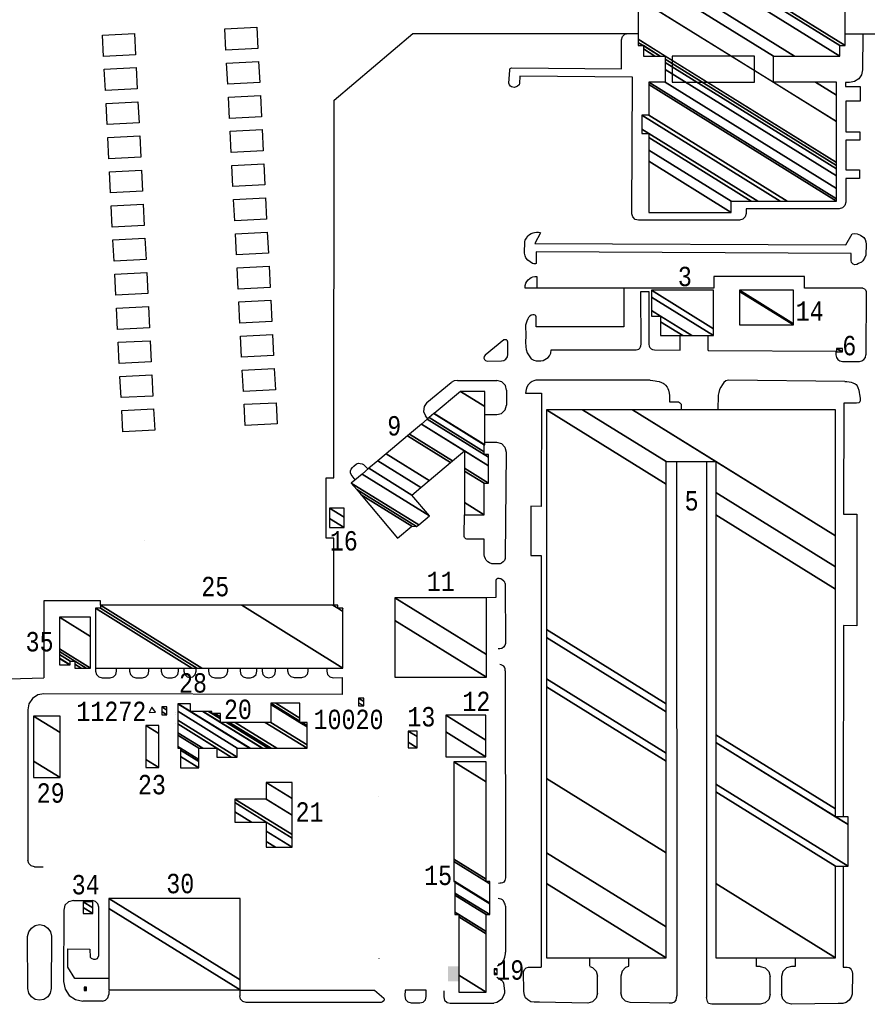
# Model space of a CAD drawing. Extents: x -0.5 to 41.9, y -0.5 to 29.8.
# Tile 99 of 128: x 10.628 to 11.364, y 5.291 to 6.145. Entities that reach past the tile are written whole.
import ezdxf
from ezdxf.enums import TextEntityAlignment as Align

# ---------------------------------------------------------------- set-up
doc = ezdxf.new("R2010")
doc.units = 0
doc.header["$MEASUREMENT"] = 0
for name, color, linetype in [('11', 2, 'CONTINUOUS'), ('2', 3, 'CONTINUOUS'), ('21', 5, 'CONTINUOUS'), ('23', 1, 'CONTINUOUS'), ('4', 2, 'CONTINUOUS'), ('6', 15, 'CONTINUOUS')]:
    doc.layers.add(name, color=color, linetype=linetype)
doc.styles.add('MONOTXT', font='MONOTXT', dxfattribs={"height": 0.2})

msp = doc.modelspace()

# ---------------------------------------------------------------- linework, layer by layer
at = {"layer": '11'}
for p, q in [((11.36266, 5.90907), (11.3625, 5.85409)), ((11.3365, 5.85743), (11.3365, 5.85411)), ((11.34211, 5.84849), (11.35688, 5.84849)), ((10.98131, 5.81278), (11.00239, 5.83009)), ((11.00777, 5.83201), (11.04213, 5.83183)), ((11.34435, 5.83103), (11.24312, 5.83215)), ((11.05051, 5.82335), (11.05041, 5.81059)), ((11.0807, 5.8208), (11.08059, 5.72266)), ((11.03144, 5.80232), (11.04192, 5.80224)), ((10.98207, 5.79847), (10.98003, 5.80106)), ((11.03144, 5.77832), (11.04172, 5.77823)), ((11.05008, 5.76975), (11.04934, 5.67904)), ((11.19815, 5.7613), (11.19819, 5.29824)), ((11.22397, 5.7613), (11.22418, 5.2963)), ((11.08059, 5.67994), (11.08056, 5.32287)), ((11.04923, 5.65557), (11.04944, 5.60367)), ((11.04934, 5.57999), (11.04939, 5.40038)), ((10.63457, 5.54597), (10.63477, 5.4155)), ((10.64039, 5.40989), (10.64807, 5.40989)), ((11.34277, 5.41039), (11.34263, 5.32281)), ((10.67433, 5.38063), (10.69076, 5.38047)), ((11.04939, 5.37574), (11.04939, 5.33574)), ((10.66583, 5.37222), (10.66573, 5.31019)), ((11.12269, 5.32348), (11.12269, 5.33078)), ((11.15637, 5.33078), (11.15637, 5.32348)), ((11.12943, 5.30003), (11.12943, 5.31506)), ((11.14964, 5.31506), (11.14964, 5.3004)), ((11.27923, 5.29899), (11.27923, 5.31476)), ((11.28933, 5.31476), (11.28933, 5.29914)), ((10.70503, 5.30211), (10.70503, 5.29894)), ((10.81871, 5.30259), (10.81871, 5.29781)), ((10.69941, 5.29332), (10.68257, 5.29332))]:
    msp.add_line(p, q, dxfattribs=at)
for points in [[(11.35995, 6.13254), (11.35965, 6.10149), (11.35876, 6.09722), (11.3563, 6.09361), (11.35266, 6.09121), (11.34838, 6.09038), (11.34491, 6.0904), (11.3449, 6.0869), (11.35742, 6.0869), (11.35742, 6.07433), (11.34504, 6.07433), (11.34504, 6.04766), (11.35711, 6.04766), (11.35711, 6.04054), (11.34504, 6.04054), (11.34504, 6.01472), (11.35681, 6.01472), (11.35681, 6.0073), (11.34504, 6.0073), (11.34504, 5.98658), (11.34429, 5.98377), (11.34223, 5.98172), (11.33943, 5.98097), (11.25842, 5.98097), (11.25845, 5.97667), (11.25771, 5.97385), (11.25565, 5.97178), (11.25284, 5.97102), (11.16498, 5.97096), (11.16217, 5.97171), (11.16011, 5.97378), (11.15937, 5.9766), (11.15994, 6.095), (11.06201, 6.096), (11.06168, 6.08953), (11.06136, 6.08848), (11.06, 6.08733), (11.05874, 6.0866), (11.05717, 6.08628), (11.05486, 6.0867), (11.05381, 6.08743), (11.05286, 6.08857), (11.05255, 6.08984), (11.05314, 6.10123), (11.05341, 6.1021), (11.05371, 6.10263), (11.05427, 6.10302), (11.05493, 6.10309), (11.15037, 6.10237), (11.15026, 6.12744), (11.15101, 6.13027), (11.15308, 6.13234), (11.15591, 6.13308)], [(11.07501, 5.95077), (11.34498, 5.94961), (11.35072, 5.95911), (11.35256, 5.95948), (11.3549, 5.95906), (11.35792, 5.95797), (11.36067, 5.9561), (11.36186, 5.95426), (11.36237, 5.95233), (11.36262, 5.95025), (11.36245, 5.94072), (11.36135, 5.93792), (11.35994, 5.93567), (11.35854, 5.93451), (11.35622, 5.93341), (11.35459, 5.93264), (11.35286, 5.9322), (11.35138, 5.93281), (11.34999, 5.93426), (11.34971, 5.93596), (11.34975, 5.93779), (11.34975, 5.94218), (11.07608, 5.94352), (11.07624, 5.93406), (11.07605, 5.93339), (11.07543, 5.933), (11.07411, 5.93316), (11.07302, 5.93352), (11.07095, 5.93475), (11.06892, 5.93637), (11.06729, 5.93833), (11.06659, 5.94014), (11.06619, 5.94115), (11.06599, 5.94224), (11.0662, 5.95246), (11.06656, 5.95358), (11.06762, 5.95529), (11.06898, 5.95731), (11.0703, 5.95843), (11.07192, 5.9595), (11.07351, 5.96009), (11.07456, 5.96035), (11.0765, 5.96054), (11.07804, 5.96052), (11.07923, 5.96027), (11.0798, 5.95996), (11.07501, 5.95077)], [(11.06667, 5.91193), (11.06667, 5.91445), (11.0672, 5.91635), (11.06812, 5.9178), (11.06912, 5.9191), (11.07057, 5.92032), (11.07195, 5.92115), (11.07325, 5.92176), (11.07486, 5.92207), (11.07684, 5.92207), (11.07684, 5.91196)], [(11.35985, 5.91189), (11.30917, 5.91189), (11.30917, 5.92199), (11.23057, 5.92199), (11.23057, 5.91189), (11.06667, 5.91194)], [(11.15226, 5.91189), (11.15226, 5.87845), (11.07627, 5.87845), (11.07627, 5.887), (11.07594, 5.88789), (11.07527, 5.88856), (11.07437, 5.88889), (11.07326, 5.88889), (11.07181, 5.88856), (11.07059, 5.88778), (11.06958, 5.88656), (11.06903, 5.88545), (11.06791, 5.88323), (11.06702, 5.87978), (11.06706, 5.87073), (11.067, 5.86507), (11.06715, 5.86115), (11.0674, 5.85882), (11.06834, 5.85581), (11.06994, 5.85318), (11.07192, 5.85073), (11.07399, 5.8496), (11.07607, 5.84895), (11.08021, 5.84895), (11.0821, 5.84934), (11.0837, 5.85012), (11.08502, 5.85092), (11.08643, 5.85195), (11.08764, 5.85332), (11.0884, 5.85445), (11.08896, 5.85563), (11.08926, 5.85844)], [(11.08926, 5.85844), (11.16293, 5.85839), (11.16427, 5.85867), (11.16529, 5.85915), (11.16626, 5.85991), (11.16677, 5.86098), (11.16713, 5.86195), (11.16738, 5.86333), (11.16717, 5.90899), (11.17389, 5.90901), (11.17408, 5.86342), (11.17438, 5.86175), (11.17494, 5.86052), (11.17596, 5.8594), (11.17732, 5.85865), (11.17883, 5.85836), (11.20122, 5.85806), (11.20132, 5.87094)], [(11.35985, 5.91189), (11.36126, 5.91151), (11.36229, 5.91048), (11.36266, 5.90907)], [(11.22535, 5.87075), (11.22515, 5.85919), (11.22532, 5.85846), (11.22565, 5.85804), (11.22607, 5.85776), (11.33637, 5.85741)], [(11.05156, 5.85447), (11.05152, 5.86503), (11.05139, 5.8659), (11.05114, 5.86637), (11.0503, 5.86702), (11.04933, 5.8673), (11.0484, 5.86728), (11.04802, 5.86713), (11.03177, 5.85374), (11.03096, 5.85264), (11.03076, 5.85129), (11.03122, 5.85), (11.03224, 5.84909), (11.03357, 5.84877), (11.04598, 5.84884), (11.04812, 5.84928), (11.04993, 5.8505), (11.05114, 5.85232), (11.05156, 5.85447)], [(11.3365, 5.85411), (11.33692, 5.85196), (11.33814, 5.85013), (11.33996, 5.84892), (11.34211, 5.84849)], [(11.35688, 5.84849), (11.35903, 5.84892), (11.36085, 5.85013), (11.36207, 5.85194), (11.3625, 5.85409)], [(11.00777, 5.83201), (11.00491, 5.83152), (11.00238, 5.83009)], [(11.05051, 5.82335), (11.04941, 5.82757), (11.04635, 5.83068), (11.04213, 5.83184)], [(11.17507, 5.83204), (11.07575, 5.83207), (11.07427, 5.83172), (11.07271, 5.83103), (11.0708, 5.82979), (11.06923, 5.82799), (11.0681, 5.82608), (11.06743, 5.82417), (11.06694, 5.82081), (11.0807, 5.8208)], [(11.17507, 5.83204), (11.17743, 5.83193), (11.17946, 5.83159), (11.18092, 5.83136), (11.18283, 5.83091), (11.18497, 5.83024), (11.18643, 5.82957), (11.18744, 5.829), (11.18857, 5.82788), (11.18992, 5.82608), (11.19048, 5.82484), (11.19093, 5.82338), (11.19172, 5.82091), (11.19205, 5.81889), (11.19194, 5.81349), (11.19824, 5.81349), (11.1997, 5.81327), (11.20071, 5.8127), (11.20161, 5.81203), (11.20195, 5.81135), (11.20206, 5.80641)], [(11.24312, 5.83215), (11.24076, 5.83148), (11.23918, 5.83002), (11.23783, 5.82833), (11.23659, 5.82619), (11.23547, 5.82406), (11.23468, 5.82136), (11.23423, 5.819), (11.23401, 5.80641)], [(11.34435, 5.83103), (11.34604, 5.83103), (11.34806, 5.8308), (11.34975, 5.83035), (11.35121, 5.82979), (11.35312, 5.829), (11.35402, 5.82833), (11.35481, 5.82732), (11.3556, 5.82586), (11.35627, 5.82338), (11.35661, 5.82158), (11.35706, 5.81979), (11.35762, 5.81641), (11.35762, 5.81473), (11.35728, 5.81349), (11.35638, 5.81259), (11.35436, 5.81225), (11.34334, 5.81225)], [(10.98131, 5.81278), (10.97879, 5.80929), (10.97832, 5.80501), (10.98003, 5.80106)], [(11.04192, 5.80224), (11.04614, 5.80333), (11.04924, 5.80639), (11.05041, 5.81059)], [(11.34334, 5.81225), (11.34319, 5.71586), (11.35461, 5.71586), (11.35461, 5.61898), (11.34307, 5.61918), (11.34283, 5.45321)], [(11.04172, 5.77823), (11.04592, 5.77707), (11.04898, 5.77396), (11.05008, 5.76975)], [(10.91911, 5.74565), (10.91546, 5.75022), (10.91504, 5.75175), (10.91504, 5.75344), (10.91555, 5.75505), (10.91657, 5.75641), (10.91776, 5.75751), (10.92022, 5.75954), (10.92191, 5.76005), (10.92336, 5.75996), (10.92497, 5.75963), (10.92633, 5.75886), (10.92743, 5.75793), (10.93023, 5.75488)], [(11.08059, 5.72266), (11.07159, 5.72277), (11.07151, 5.67994), (11.08059, 5.67994)], [(11.04934, 5.67904), (11.04923, 5.67749), (11.04851, 5.67573), (11.04758, 5.67439), (11.04613, 5.67336), (11.04488, 5.67274), (11.04281, 5.67263), (11.03753, 5.67284), (11.03556, 5.67356), (11.03431, 5.67439), (11.03286, 5.67604), (11.03214, 5.67698), (11.03141, 5.67904), (11.0311, 5.68049), (11.031, 5.68194), (11.031, 5.68339), (11.03109, 5.69403), (11.01607, 5.69406), (11.01493, 5.69447), (11.01441, 5.69499), (11.01379, 5.69551), (11.01358, 5.69644), (11.01358, 5.69757), (11.01389, 5.71536)], [(11.04923, 5.65557), (11.04903, 5.65671), (11.04809, 5.65774), (11.04644, 5.65909), (11.04561, 5.65961), (11.04499, 5.65981), (11.04416, 5.66002), (11.04354, 5.66012), (11.0426, 5.66002), (11.04208, 5.65961), (11.04167, 5.65929), (11.04126, 5.65898), (11.04105, 5.64348), (11.03297, 5.64337)], [(11.04944, 5.60367), (11.04903, 5.60202), (11.04789, 5.60057), (11.04633, 5.59933), (11.04467, 5.59902), (11.04312, 5.59902)], [(10.89424, 5.58236), (10.89424, 5.57956), (10.89499, 5.57675), (10.89704, 5.57469), (10.89985, 5.57394), (10.90773, 5.57399), (10.90777, 5.55923), (10.64864, 5.56003)], [(10.69353, 5.58236), (10.69353, 5.57956), (10.69428, 5.57675), (10.69634, 5.57469), (10.69914, 5.57394), (10.70616, 5.57394), (10.70897, 5.57469), (10.71102, 5.57675), (10.71177, 5.57956), (10.71177, 5.58236)], [(10.723, 5.58236), (10.723, 5.57956), (10.72376, 5.57675), (10.72581, 5.57469), (10.72862, 5.57394), (10.73423, 5.57394), (10.73704, 5.57469), (10.73909, 5.57675), (10.73985, 5.57956), (10.73985, 5.58236)], [(10.75051, 5.58236), (10.75051, 5.57956), (10.75127, 5.57675), (10.75332, 5.57469), (10.75613, 5.57394), (10.76006, 5.57394), (10.76286, 5.57469), (10.76492, 5.57675), (10.76567, 5.57956), (10.76567, 5.58236)], [(10.77016, 5.58236), (10.77016, 5.57956), (10.77092, 5.57675), (10.77297, 5.57469), (10.77527, 5.57419), (10.77802, 5.57469), (10.78008, 5.57675), (10.78083, 5.57956), (10.78083, 5.58236)], [(10.7915, 5.58236), (10.7915, 5.57956), (10.79225, 5.57675), (10.7943, 5.57469), (10.79711, 5.57394), (10.80273, 5.57394), (10.80553, 5.57469), (10.80759, 5.57675), (10.80834, 5.57956), (10.80834, 5.58236)], [(10.81901, 5.58236), (10.81901, 5.57956), (10.81976, 5.57675), (10.82181, 5.57469), (10.82462, 5.57394), (10.82799, 5.57394), (10.8308, 5.57469), (10.83285, 5.57675), (10.8336, 5.57956), (10.8336, 5.58236)], [(10.8381, 5.58236), (10.8381, 5.57956), (10.83885, 5.57675), (10.8409, 5.57469), (10.84371, 5.57394), (10.84708, 5.57469), (10.84913, 5.57675), (10.84989, 5.57956), (10.84989, 5.58236)], [(10.87796, 5.58236), (10.87796, 5.57956), (10.8772, 5.57675), (10.87515, 5.57469), (10.87234, 5.57394), (10.86617, 5.57394), (10.86336, 5.57469), (10.86131, 5.57675), (10.86055, 5.57956), (10.86055, 5.58236)], [(11.04934, 5.57999), (11.04913, 5.58165), (11.04872, 5.58299), (11.04799, 5.58392), (11.04695, 5.58465), (11.04571, 5.58506), (11.04447, 5.58547)], [(10.64864, 5.56003), (10.64325, 5.55897), (10.63868, 5.55593), (10.63563, 5.55136), (10.63456, 5.54597)], [(10.64039, 5.40989), (10.63758, 5.41064), (10.63553, 5.41269), (10.63477, 5.4155)], [(11.04939, 5.40038), (11.04901, 5.39784), (11.04812, 5.39657), (11.04685, 5.39606), (11.0457, 5.39555), (11.04481, 5.39555), (11.04354, 5.39543)], [(10.67433, 5.38063), (10.67009, 5.37953), (10.66697, 5.37645), (10.66583, 5.37222)], [(10.70478, 5.31298), (10.67561, 5.31303), (10.66954, 5.32266), (10.66954, 5.33852), (10.68861, 5.33836), (10.68877, 5.33144), (10.68968, 5.33048), (10.6917, 5.32966), (10.69344, 5.32966), (10.69513, 5.33014), (10.69632, 5.33274), (10.69632, 5.37486)], [(10.69632, 5.37486), (10.69558, 5.37765), (10.69355, 5.3797), (10.69076, 5.38047)], [(11.04939, 5.37574), (11.04914, 5.37727), (11.04876, 5.37841), (11.04786, 5.38032), (11.04697, 5.38121), (11.0457, 5.38184), (11.04418, 5.38209), (11.04329, 5.38222)], [(10.63465, 5.30419), (10.63454, 5.34945), (10.63566, 5.35345), (10.63784, 5.35671), (10.64111, 5.35889), (10.64496, 5.35966), (10.64881, 5.35889), (10.65207, 5.35671), (10.65425, 5.35345), (10.65533, 5.34956), (10.6551, 5.30408), (10.65417, 5.30022), (10.65199, 5.29696), (10.64873, 5.29478), (10.64488, 5.29401), (10.64103, 5.29478), (10.63776, 5.29696), (10.63558, 5.30022), (10.63465, 5.30419)], [(11.04265, 5.32381), (11.0471, 5.32736), (11.04812, 5.32876), (11.04888, 5.33143), (11.04939, 5.33435), (11.04939, 5.33574)], [(11.2708, 5.32319), (11.26744, 5.32319), (11.26744, 5.33048)], [(11.30112, 5.33048), (11.30112, 5.32319), (11.29775, 5.32319)], [(11.12088, 5.29161), (11.07906, 5.29223), (11.07455, 5.29249), (11.07154, 5.29273), (11.06879, 5.29446), (11.06691, 5.29598), (11.066, 5.29833), (11.06551, 5.30171), (11.06528, 5.31899), (11.0663, 5.3209), (11.06754, 5.32216), (11.06943, 5.32262), (11.07205, 5.32287), (11.08056, 5.32287)], [(11.12275, 5.3232), (11.12521, 5.32235), (11.1283, 5.31927), (11.12943, 5.31506)], [(11.15632, 5.32335), (11.15385, 5.32235), (11.15076, 5.31927), (11.14964, 5.31506)], [(11.2708, 5.32319), (11.27501, 5.32206), (11.2781, 5.31898), (11.27923, 5.31476)], [(11.29775, 5.32319), (11.29354, 5.32206), (11.29046, 5.31898), (11.28933, 5.31476)], [(11.34263, 5.32281), (11.34629, 5.3227), (11.34783, 5.32237), (11.3489, 5.3218), (11.34985, 5.32072), (11.35058, 5.31908), (11.35092, 5.31692), (11.3505, 5.29925), (11.34985, 5.2966), (11.34803, 5.29423), (11.34548, 5.29211), (11.34255, 5.29127), (11.33853, 5.29112), (11.29784, 5.29072)], [(10.66572, 5.31019), (10.667, 5.30374), (10.67065, 5.29827), (10.67611, 5.29461), (10.68257, 5.29332)], [(11.04201, 5.31403), (11.04596, 5.31149), (11.0471, 5.31022), (11.04774, 5.30882), (11.04876, 5.30209), (11.04876, 5.30019), (11.04761, 5.29714), (11.04596, 5.2946), (11.04201, 5.29219), (11.03946, 5.29144)], [(10.69941, 5.29332), (10.70222, 5.29408), (10.70427, 5.29613), (10.70503, 5.29894)], [(10.81847, 5.30283), (10.93577, 5.30283), (10.94373, 5.29583), (10.94422, 5.29461), (10.94373, 5.29341), (10.94277, 5.29268), (10.94156, 5.2922), (10.94011, 5.2922), (10.82432, 5.2922)], [(10.82432, 5.2922), (10.82152, 5.29295), (10.81946, 5.29501), (10.81871, 5.29781)], [(10.9675, 5.29178), (10.97506, 5.29169), (10.9779, 5.29242), (10.97998, 5.29448), (10.98075, 5.29731), (10.98075, 5.30285), (10.96228, 5.30285), (10.96197, 5.29774), (10.96259, 5.29481), (10.96463, 5.29262), (10.9675, 5.29178)], [(10.99593, 5.30234), (10.99593, 5.29705), (10.99669, 5.29424), (10.99874, 5.29219), (11.00155, 5.29144), (11.03946, 5.29144)], [(11.12943, 5.30003), (11.12828, 5.29578), (11.12514, 5.2927), (11.12088, 5.29161)], [(11.15791, 5.29198), (11.15376, 5.29316), (11.15074, 5.29624), (11.14964, 5.3004)], [(11.19819, 5.29824), (11.19779, 5.29608), (11.19735, 5.29404), (11.19589, 5.29237), (11.19389, 5.29147), (11.19157, 5.29139), (11.15791, 5.29198)], [(11.27923, 5.29899), (11.2781, 5.29478), (11.27502, 5.2917), (11.27082, 5.29057)], [(11.29784, 5.29072), (11.29359, 5.29182), (11.29047, 5.2949), (11.28933, 5.29914)], [(11.27082, 5.29057), (11.22858, 5.29051), (11.22576, 5.29121), (11.22486, 5.29281), (11.22418, 5.2963)]]:
    msp.add_lwpolyline(points, dxfattribs=at)
at = {"layer": '2'}
for points in [[(10.90049, 5.63666), (10.90049, 5.69505), (10.89375, 5.69505), (10.89375, 5.74727), (10.90049, 5.74727), (10.90065, 6.07503), (10.96911, 6.13304), (11.16507, 6.13314)], [(11.34442, 6.13262), (11.38316, 6.13261), (11.38268, 5.98473), (11.48061, 5.98483)]]:
    msp.add_lwpolyline(points, dxfattribs=at)
at = {"layer": '21'}
for p, q in [((10.73621, 5.69287), (10.73621, 5.69293)), ((10.76305, 5.54398), (10.76305, 5.54403)), ((10.76305, 5.54229), (10.76305, 5.54235)), ((10.76305, 5.53443), (10.76305, 5.53449)), ((11.00471, 5.47671), (11.00471, 5.47676)), ((11.0326, 5.47676), (11.0326, 5.47671)), ((10.93994, 5.33039), (10.93994, 5.33045))]:
    msp.add_line(p, q, dxfattribs=at)
for points in [[(11.19421, 6.11347), (11.19421, 6.09083), (11.2657, 6.09083), (11.2657, 6.11347), (11.19421, 6.11347)], [(10.93962, 5.47055), (10.93962, 5.47055), (10.93962, 5.47055), (10.93962, 5.47055), (10.93962, 5.47055)]]:
    msp.add_lwpolyline(points, dxfattribs=at)
msp.add_solid([(11.00902, 5.32349), (10.99947, 5.32349), (11.00902, 5.31058), (10.99947, 5.31058)], dxfattribs=at)
msp.add_3dface([(10.74245, 5.54839), (10.74021, 5.54374), (10.74543, 5.54395), (10.74245, 5.54839)], dxfattribs=at)
at = {"layer": '4'}
for points in [[(10.80678, 6.11861), (10.80584, 6.13702), (10.83358, 6.13844), (10.83453, 6.12002), (10.80678, 6.11861)], [(10.70052, 6.11318), (10.69959, 6.13159), (10.72733, 6.13301), (10.72828, 6.1146), (10.70052, 6.11318)], [(10.70203, 6.08356), (10.7011, 6.10197), (10.72885, 6.10339), (10.72979, 6.08498), (10.70203, 6.08356)], [(10.80828, 6.08899), (10.80734, 6.1074), (10.8351, 6.10882), (10.83604, 6.09041), (10.80828, 6.08899)], [(10.80979, 6.05936), (10.80885, 6.07778), (10.83661, 6.0792), (10.83755, 6.06078), (10.80979, 6.05936)], [(10.70354, 6.05394), (10.7026, 6.07235), (10.73035, 6.07377), (10.7313, 6.05535), (10.70354, 6.05394)], [(10.70506, 6.02432), (10.70412, 6.04273), (10.73187, 6.04415), (10.73281, 6.02574), (10.70506, 6.02432)], [(10.81131, 6.02975), (10.81037, 6.04816), (10.83812, 6.04958), (10.83907, 6.03116), (10.81131, 6.02975)], [(10.81282, 6.00012), (10.81188, 6.01853), (10.83963, 6.01996), (10.84058, 6.00154), (10.81282, 6.00012)], [(10.70657, 5.99469), (10.70563, 6.0131), (10.73338, 6.01453), (10.73433, 5.99611), (10.70657, 5.99469)], [(10.81433, 5.9705), (10.81339, 5.98891), (10.84115, 5.99033), (10.84209, 5.97191), (10.81433, 5.9705)], [(10.70808, 5.96508), (10.70714, 5.98348), (10.73489, 5.98491), (10.73584, 5.96649), (10.70808, 5.96508)], [(10.81585, 5.94088), (10.81491, 5.95929), (10.84266, 5.96071), (10.8436, 5.9423), (10.81585, 5.94088)], [(10.7096, 5.93545), (10.70866, 5.95386), (10.73641, 5.95528), (10.73735, 5.93687), (10.7096, 5.93545)], [(10.81736, 5.91125), (10.81642, 5.92966), (10.84417, 5.93109), (10.84512, 5.91267), (10.81736, 5.91125)], [(10.71111, 5.90583), (10.71017, 5.92424), (10.73792, 5.92566), (10.73886, 5.90725), (10.71111, 5.90583)], [(10.71262, 5.87621), (10.71168, 5.89462), (10.73943, 5.89604), (10.74038, 5.87763), (10.71262, 5.87621)], [(10.81887, 5.88164), (10.81793, 5.90005), (10.84568, 5.90147), (10.84662, 5.88305), (10.81887, 5.88164)], [(10.82039, 5.85201), (10.81945, 5.87042), (10.8472, 5.87185), (10.84814, 5.85343), (10.82039, 5.85201)], [(10.71413, 5.84659), (10.7132, 5.865), (10.74095, 5.86642), (10.74189, 5.84801), (10.71413, 5.84659)], [(10.71565, 5.81698), (10.7147, 5.83539), (10.74246, 5.83681), (10.74339, 5.81839), (10.71565, 5.81698)], [(10.8219, 5.8224), (10.82096, 5.84082), (10.84871, 5.84224), (10.84965, 5.82382), (10.8219, 5.8224)], [(10.82341, 5.79278), (10.82247, 5.81119), (10.85022, 5.81261), (10.85116, 5.7942), (10.82341, 5.79278)], [(10.71716, 5.78736), (10.71622, 5.80577), (10.74397, 5.80719), (10.74491, 5.78878), (10.71716, 5.78736)]]:
    msp.add_lwpolyline(points, dxfattribs=at)
at = {"layer": '6'}
for points in [[(10.69791, 5.63679), (10.69791, 5.64061), (10.64861, 5.64057), (10.64861, 5.57373)], [(10.52483, 5.47814), (10.52322, 5.53901), (10.52371, 5.54272), (10.52459, 5.54635), (10.52585, 5.54987), (10.5275, 5.55324), (10.5295, 5.55642), (10.53182, 5.55937), (10.53445, 5.56205), (10.53733, 5.56444), (10.54045, 5.56651), (10.54378, 5.56823), (10.54733, 5.56954), (10.54725, 5.57104), (10.64861, 5.57373)]]:
    msp.add_lwpolyline(points, dxfattribs=at)

# ---------------------------------------------------------------- texts
at = {"layer": '23', "style": 'MONOTXT', "width": 0.833333}
for s, height, p in [('3', 0.01684, (11.20529, 5.92213)), ('14', 0.016843, (11.31369, 5.89211)), ('6', 0.01684, (11.34812, 5.86217)), ('9', 0.01684, (10.95287, 5.79254)), ('5', 0.01684, (11.21112, 5.72732)), ('16', 0.016843, (10.9091, 5.69275)), ('11', 0.016843, (10.99331, 5.6576)), ('25', 0.016843, (10.79745, 5.65305)), ('35', 0.016843, (10.6449, 5.6052)), ('28', 0.016843, (10.77814, 5.56944)), ('12', 0.016843, (11.02421, 5.5535)), ('11272', 0.016843, (10.70722, 5.54483)), ('20', 0.016843, (10.81717, 5.54649)), ('10020', 0.016843, (10.9132, 5.53775)), ('13', 0.016843, (10.97644, 5.54007)), ('23', 0.016843, (10.74244, 5.48117)), ('29', 0.016843, (10.65452, 5.47391)), ('21', 0.016843, (10.87933, 5.45753)), ('15', 0.016843, (10.99098, 5.40231)), ('34', 0.016843, (10.68493, 5.39434)), ('30', 0.016843, (10.76707, 5.39531)), ('19', 0.016843, (11.05368, 5.32029))]:
    msp.add_text(s, height=height, dxfattribs=at).set_placement(p, align=Align.MIDDLE)

# ---------------------------------------------------------------- meshes
at = {"layer": '21'}
mesh = msp.add_polyface(dxfattribs=at)
corners = [(11.17391, 5.9778), (11.24539, 5.9778), (11.17391, 6.02212), (11.24539, 5.98753), (11.17391, 6.03185), (11.26279, 5.98753), (11.17391, 6.04264), (11.16801, 6.04629), (11.26869, 5.98753), (11.17391, 6.04629), (11.16801, 6.04995), (11.28815, 5.98753), (11.16801, 6.06201), (11.29404, 5.98753), (11.17391, 6.06201), (11.33709, 5.98753), (11.17391, 6.0887), (11.33709, 5.98966), (11.17391, 6.09083), (11.33709, 5.99855), (11.18826, 6.09083), (11.33709, 6.00945), (11.18826, 6.10173), (11.16932, 6.11347), (11.33709, 6.01559), (11.18826, 6.10787), (11.17922, 6.11347), (11.16932, 6.11961), (11.16473, 6.12246), (11.33709, 6.01844), (11.18826, 6.11072), (11.18381, 6.11347), (11.16932, 6.12246), (11.16473, 6.1253), (11.33709, 6.0212), (11.18826, 6.11347), (11.16473, 6.12806), (11.28217, 6.09083), (11.33709, 6.05678), (11.16473, 6.16364), (11.28217, 6.11347), (11.31869, 6.09083), (11.33709, 6.07942), (11.16473, 6.18628), (11.30057, 6.11347), (11.33709, 6.09083), (11.16473, 6.19769), (11.33981, 6.11347), (11.16473, 6.22202), (11.33981, 6.12246), (11.16473, 6.231), (11.34439, 6.12246), (11.16473, 6.23384), (11.16473, 6.2892), (11.34439, 6.17781), (11.16473, 6.2892), (11.17381, 6.2892), (11.34439, 6.18344), (11.17381, 6.29818), (11.34439, 6.19242), (11.32083, 6.29818), (11.33532, 6.2892), (11.34439, 6.28357), (11.3299, 6.29818), (11.33532, 6.29483), (11.34439, 6.2892), (11.33532, 6.29818)]
mesh.append_faces([[corners[k] for k in face] for face in [(0, 0, 1, 2), (2, 1, 3, 4), (4, 3, 5, 6), (7, 7, 9, 10), (6, 5, 8, 9), (10, 8, 11, 12), (12, 11, 13, 14), (14, 13, 15, 16), (16, 15, 17, 18), (18, 17, 19, 20), (20, 19, 21, 22), (23, 23, 26, 27), (22, 21, 24, 25), (28, 28, 32, 33), (27, 26, 31, 32), (25, 24, 29, 30), (33, 31, 35, 36), (30, 29, 34, 35), (36, 34, 38, 39), (39, 37, 40, 43), (37, 38, 42, 41), (43, 40, 44, 46), (41, 42, 45, 45), (46, 44, 47, 48), (48, 47, 49, 50), (50, 49, 51, 52), (52, 51, 54, 55), (53, 54, 57, 56), (56, 57, 59, 58), (58, 59, 62, 60), (60, 61, 64, 63), (61, 62, 65, 65), (63, 64, 66, 66)]], dxfattribs={"vtx0": -1, "vtx2": -1})
mesh = msp.add_polyface(dxfattribs=at)
corners = [(11.18413, 5.87082), (11.20343, 5.87082), (11.18413, 5.88279), (11.17627, 5.88767), (11.21129, 5.87082), (11.18413, 5.88767), (11.17627, 5.89254), (11.23016, 5.87082), (11.17627, 5.90424), (11.23016, 5.87082), (11.17627, 5.91012), (11.23016, 5.87671), (11.23016, 5.91012)]
mesh.append_faces([[corners[k] for k in face] for face in [(0, 0, 1, 2), (3, 3, 5, 6), (2, 1, 4, 5), (6, 4, 7, 8), (8, 9, 11, 10), (10, 11, 12, 12)]], dxfattribs={"vtx0": -1, "vtx2": -1})
mesh = msp.add_polyface(dxfattribs=at)
corners = [(11.25262, 5.88009), (11.2995, 5.88009), (11.25262, 5.90915), (11.25262, 5.91012), (11.2995, 5.88106), (11.25262, 5.91012), (11.2995, 5.91012)]
mesh.append_faces([[corners[k] for k in face] for face in [(0, 0, 1, 2), (2, 1, 4, 5), (3, 4, 6, 6)]], dxfattribs={"vtx0": -1, "vtx2": -1})
mesh = msp.add_polyface(dxfattribs=at)
corners = [(11.33708, 5.85688), (11.33708, 5.85969), (11.34161, 5.85688), (11.33708, 5.85969), (11.33761, 5.85969), (11.34213, 5.85688), (11.34213, 5.85969)]
mesh.append_faces([[corners[k] for k in face] for face in [(0, 0, 2, 3), (1, 2, 5, 4), (4, 5, 6, 6)]], dxfattribs={"vtx0": -1, "vtx2": -1})
mesh = msp.add_polyface(dxfattribs=at)
corners = [(10.95584, 5.6949), (10.96828, 5.70534), (10.92409, 5.73274), (10.97227, 5.70502), (10.92033, 5.73722), (10.97412, 5.70657), (10.9156, 5.74285), (10.98345, 5.7144), (10.92493, 5.75068), (10.96829, 5.73247), (10.93087, 5.75567), (10.97599, 5.73893), (10.93857, 5.76213), (11.0139, 5.71542), (10.98323, 5.745), (10.94581, 5.7682), (11.03093, 5.71542), (11.0139, 5.72598), (11.00189, 5.76066), (10.96447, 5.78386), (11.03093, 5.74265), (11.0139, 5.75321), (11.00356, 5.76206), (10.96614, 5.78526), (11.03486, 5.74265), (11.0139, 5.75565), (11.0139, 5.77074), (10.97648, 5.79394), (11.03486, 5.75774), (11.0139, 5.77074), (10.98159, 5.79822), (11.03093, 5.76763), (11.03486, 5.7652), (10.98326, 5.79963), (11.03093, 5.77007), (11.03486, 5.76763), (10.9874, 5.8031), (11.03093, 5.77611), (10.98764, 5.8033), (11.03149, 5.77611), (11.01044, 5.82243), (11.03149, 5.80938), (11.03149, 5.82243)]
mesh.append_faces([[corners[k] for k in face] for face in [(0, 0, 1, 2), (2, 1, 3, 4), (4, 3, 5, 6), (6, 5, 7, 8), (8, 7, 9, 10), (10, 9, 11, 12), (12, 11, 14, 15), (13, 13, 16, 17), (15, 14, 18, 19), (17, 16, 20, 21), (19, 18, 22, 23), (21, 20, 24, 25), (23, 22, 26, 27), (25, 24, 28, 29), (27, 28, 32, 30), (30, 31, 34, 33), (31, 32, 35, 35), (33, 34, 37, 36), (36, 37, 39, 38), (38, 39, 41, 40), (40, 41, 42, 42)]], dxfattribs={"vtx0": -1, "vtx2": -1})
mesh = msp.add_polyface(dxfattribs=at)
corners = [(11.08506, 5.33085), (11.18893, 5.33085), (11.08506, 5.39525), (11.23216, 5.33085), (11.18893, 5.35766), (11.08506, 5.42205), (11.33602, 5.33085), (11.23216, 5.39525), (11.18893, 5.42205), (11.08506, 5.48645), (11.33602, 5.41038), (11.23216, 5.47477), (11.18893, 5.50157), (11.08506, 5.56597), (11.34707, 5.41038), (11.23216, 5.48162), (11.18893, 5.50842), (11.08506, 5.57282), (11.33602, 5.45326), (11.34707, 5.44641), (11.23216, 5.51765), (11.18893, 5.54446), (11.08506, 5.60885), (11.33602, 5.45326), (11.34707, 5.45326), (11.23216, 5.5245), (11.18893, 5.55131), (11.08506, 5.6157), (11.33602, 5.46011), (11.23216, 5.71518), (11.18893, 5.74199), (11.08506, 5.80638), (11.33602, 5.65079), (11.23216, 5.73467), (11.18893, 5.76147), (11.11648, 5.80638), (11.33602, 5.67027), (11.23216, 5.76147), (11.15971, 5.80638), (11.33602, 5.69707), (11.33602, 5.80638)]
mesh.append_faces([[corners[k] for k in face] for face in [(0, 0, 1, 2), (2, 1, 4, 5), (5, 4, 8, 9), (3, 3, 6, 7), (9, 8, 12, 13), (7, 6, 10, 11), (13, 12, 16, 17), (11, 10, 14, 15), (17, 16, 21, 22), (15, 14, 19, 20), (22, 21, 26, 27), (20, 18, 28, 25), (23, 19, 24, 24), (27, 26, 30, 31), (25, 28, 32, 29), (31, 30, 34, 35), (29, 32, 36, 33), (35, 34, 37, 38), (33, 36, 39, 37), (38, 39, 40, 40)]], dxfattribs={"vtx0": -1, "vtx2": -1})
mesh = msp.add_polyface(dxfattribs=at)
corners = [(10.89664, 5.70429), (10.90927, 5.70429), (10.89664, 5.71212), (10.89664, 5.72113), (10.90927, 5.7133), (10.89664, 5.72113), (10.90927, 5.72113)]
mesh.append_faces([[corners[k] for k in face] for face in [(0, 0, 1, 2), (2, 1, 4, 5), (3, 4, 6, 6)]], dxfattribs={"vtx0": -1, "vtx2": -1})
mesh = msp.add_polyface(dxfattribs=at)
corners = [(10.95344, 5.57433), (10.95344, 5.57433), (10.95344, 5.62364), (11.03298, 5.57433), (10.95344, 5.64338), (11.03298, 5.59407), (11.03298, 5.64338)]
mesh.append_faces([[corners[k] for k in face] for face in [(0, 1, 3, 2), (2, 3, 5, 4), (4, 5, 6, 6)]], dxfattribs={"vtx0": -1, "vtx2": -1})
mesh = msp.add_polyface(dxfattribs=at)
corners = [(10.69353, 5.58236), (10.77714, 5.58236), (10.69353, 5.6342), (10.78149, 5.58236), (10.69788, 5.6342), (10.69788, 5.63682), (10.78571, 5.58236), (10.69788, 5.63682), (10.82044, 5.63682), (10.90827, 5.58236), (10.89969, 5.63682), (10.90392, 5.6342), (10.90827, 5.6315), (10.90392, 5.63682), (10.90815, 5.6342), (10.90827, 5.63412), (10.90827, 5.6342)]
mesh.append_faces([[corners[k] for k in face] for face in [(0, 0, 1, 2), (2, 1, 3, 4), (4, 3, 6, 7), (5, 6, 9, 8), (8, 9, 12, 10), (10, 11, 13, 13), (11, 12, 15, 14), (14, 15, 16, 16)]], dxfattribs={"vtx0": -1, "vtx2": -1})
mesh = msp.add_polyface(dxfattribs=at)
corners = [(10.66209, 5.58517), (10.67556, 5.58236), (10.67103, 5.58517), (10.66209, 5.59072), (10.67597, 5.58236), (10.67556, 5.58262), (10.67145, 5.58517), (10.66209, 5.59097), (10.68111, 5.58236), (10.67556, 5.5858), (10.67145, 5.58835), (10.66209, 5.59416), (10.68522, 5.58236), (10.67556, 5.58835), (10.66209, 5.59671), (10.68904, 5.58236), (10.66209, 5.59907), (10.66209, 5.62653), (10.68904, 5.60982), (10.66209, 5.62653), (10.68904, 5.62653)]
mesh.append_faces([[corners[k] for k in face] for face in [(0, 0, 2, 3), (3, 2, 6, 7), (1, 1, 4, 5), (7, 6, 10, 11), (5, 4, 8, 9), (11, 10, 13, 14), (9, 8, 12, 13), (14, 12, 15, 16), (16, 15, 18, 19), (17, 18, 20, 20)]], dxfattribs={"vtx0": -1, "vtx2": -1})
mesh = msp.add_polyface(dxfattribs=at)
corners = [(10.92195, 5.54943), (10.92644, 5.54943), (10.92195, 5.55221), (10.92195, 5.55617), (10.92644, 5.55338), (10.92195, 5.55617), (10.92644, 5.55617)]
mesh.append_faces([[corners[k] for k in face] for face in [(0, 0, 1, 2), (2, 1, 4, 5), (3, 4, 6, 6)]], dxfattribs={"vtx0": -1, "vtx2": -1})
mesh = msp.add_polyface(dxfattribs=at)
corners = [(10.75101, 5.54185), (10.7555, 5.54185), (10.75101, 5.54464), (10.75101, 5.54859), (10.7555, 5.5458), (10.75101, 5.54859), (10.7555, 5.54859)]
mesh.append_faces([[corners[k] for k in face] for face in [(0, 0, 1, 2), (2, 1, 4, 5), (3, 4, 6, 6)]], dxfattribs={"vtx0": -1, "vtx2": -1})
mesh = msp.add_polyface(dxfattribs=at)
corners = [(10.76742, 5.4958), (10.78314, 5.4958), (10.76742, 5.50555), (10.76485, 5.51267), (10.78314, 5.50133), (10.76742, 5.51108), (10.76485, 5.51267), (10.76485, 5.51427), (10.78314, 5.50293), (10.76742, 5.51267), (10.76485, 5.52401), (10.78314, 5.51267), (10.76485, 5.52612), (10.79891, 5.505), (10.78653, 5.51267), (10.76485, 5.53379), (10.81129, 5.505), (10.79891, 5.51267), (10.76485, 5.53708), (10.8166, 5.505), (10.76485, 5.54476), (10.8166, 5.51267), (10.76485, 5.55141), (10.82733, 5.51267), (10.76521, 5.55141), (10.77608, 5.54467), (10.82769, 5.51267), (10.77569, 5.55141), (10.77608, 5.55117), (10.78656, 5.54467), (10.80195, 5.53513), (10.83817, 5.51267), (10.77608, 5.55141), (10.78695, 5.54467), (10.80195, 5.53537), (10.80234, 5.53513), (10.83856, 5.51267), (10.7917, 5.54467), (10.79442, 5.54299), (10.80195, 5.53832), (10.8071, 5.53513), (10.84332, 5.51267), (10.79442, 5.54467), (10.79714, 5.54299), (10.80195, 5.54001), (10.80982, 5.53513), (10.84604, 5.51267), (10.80195, 5.54299), (10.81463, 5.53513), (10.85085, 5.51267), (10.84092, 5.53513), (10.87714, 5.51267), (10.84574, 5.53513), (10.87714, 5.51567), (10.84574, 5.55079), (10.87101, 5.53513), (10.87714, 5.53133), (10.84574, 5.55197), (10.87101, 5.5363), (10.8729, 5.53513), (10.87714, 5.5325), (10.84998, 5.55197), (10.87101, 5.53893), (10.87714, 5.53513), (10.87101, 5.55197)]
mesh.append_faces([[corners[k] for k in face] for face in [(0, 0, 1, 2), (2, 1, 4, 5), (3, 6, 9, 7), (5, 4, 8, 9), (7, 8, 11, 10), (10, 11, 14, 12), (12, 14, 17, 15), (13, 13, 16, 17), (15, 16, 19, 18), (18, 19, 21, 20), (20, 21, 23, 22), (22, 23, 26, 24), (24, 25, 28, 27), (25, 26, 31, 29), (27, 28, 32, 32), (29, 30, 34, 33), (30, 31, 36, 35), (33, 34, 39, 37), (35, 36, 41, 40), (37, 38, 42, 42), (38, 39, 44, 43), (40, 41, 46, 45), (43, 44, 47, 47), (45, 46, 49, 48), (48, 49, 51, 50), (50, 51, 53, 52), (52, 53, 56, 54), (54, 55, 58, 57), (55, 56, 60, 59), (57, 58, 62, 61), (59, 60, 63, 63), (61, 62, 64, 64)]], dxfattribs={"vtx0": -1, "vtx2": -1})
mesh = msp.add_polyface(dxfattribs=at)
corners = [(10.63972, 5.48736), (10.66274, 5.48736), (10.63972, 5.50164), (10.63972, 5.5407), (10.66274, 5.52643), (10.63972, 5.5407), (10.66274, 5.5407)]
mesh.append_faces([[corners[k] for k in face] for face in [(0, 0, 1, 2), (2, 1, 4, 5), (3, 4, 6, 6)]], dxfattribs={"vtx0": -1, "vtx2": -1})
mesh = msp.add_polyface(dxfattribs=at)
corners = [(10.99776, 5.50539), (11.03256, 5.50539), (10.99776, 5.52697), (11.03256, 5.50539), (10.99776, 5.54132), (11.03256, 5.51974), (11.03256, 5.54132)]
mesh.append_faces([[corners[k] for k in face] for face in [(0, 0, 1, 2), (2, 3, 5, 4), (4, 5, 6, 6)]], dxfattribs={"vtx0": -1, "vtx2": -1})
mesh = msp.add_polyface(dxfattribs=at)
corners = [(10.7373, 5.49605), (10.74853, 5.49605), (10.7373, 5.50301), (10.74853, 5.49605), (10.7373, 5.53254), (10.74853, 5.52558), (10.74853, 5.53254)]
mesh.append_faces([[corners[k] for k in face] for face in [(0, 0, 1, 2), (2, 3, 5, 4), (4, 5, 6, 6)]], dxfattribs={"vtx0": -1, "vtx2": -1})
mesh = msp.add_polyface(dxfattribs=at)
corners = [(10.96509, 5.51305), (10.97295, 5.51305), (10.96509, 5.51793), (10.97295, 5.51305), (10.96509, 5.52765), (10.97295, 5.52278), (10.97295, 5.52765)]
mesh.append_faces([[corners[k] for k in face] for face in [(0, 0, 1, 2), (2, 3, 5, 4), (4, 5, 6, 6)]], dxfattribs={"vtx0": -1, "vtx2": -1})
mesh = msp.add_polyface(dxfattribs=at)
corners = [(11.00902, 5.30104), (11.0326, 5.30104), (11.00902, 5.31566), (11.0326, 5.3517), (11.00902, 5.36632), (11.00565, 5.36841), (11.0326, 5.35379), (11.00902, 5.36841), (11.00565, 5.3705), (11.0326, 5.36841), (11.00565, 5.38512), (11.03578, 5.36841), (11.00565, 5.38709), (11.03578, 5.37778), (11.00565, 5.39646), (11.00471, 5.39704), (11.03578, 5.37836), (11.00565, 5.39704), (11.00471, 5.39762), (11.0326, 5.3971), (11.03578, 5.39512), (11.00471, 5.41439), (11.0326, 5.39907), (11.03578, 5.3971), (11.00471, 5.41636), (11.00471, 5.50091), (11.0326, 5.48362), (11.00471, 5.50091), (11.0326, 5.50091)]
mesh.append_faces([[corners[k] for k in face] for face in [(0, 0, 1, 2), (2, 1, 3, 4), (5, 5, 7, 8), (4, 3, 6, 7), (8, 6, 9, 10), (10, 9, 11, 12), (12, 11, 13, 14), (15, 15, 17, 18), (14, 13, 16, 17), (18, 16, 20, 21), (21, 19, 22, 24), (19, 20, 23, 23), (24, 22, 26, 27), (25, 26, 28, 28)]], dxfattribs={"vtx0": -1, "vtx2": -1})
mesh = msp.add_polyface(dxfattribs=at)
corners = [(10.84172, 5.42676), (10.8498, 5.42676), (10.84172, 5.43177), (10.81449, 5.44865), (10.86418, 5.42676), (10.84172, 5.44068), (10.82887, 5.44865), (10.81449, 5.45756), (10.86418, 5.43472), (10.84172, 5.44865), (10.81449, 5.46553), (10.81449, 5.46858), (10.86418, 5.43777), (10.81449, 5.46858), (10.84172, 5.46858), (10.86418, 5.45466), (10.84172, 5.4829), (10.86418, 5.46898), (10.86418, 5.4829)]
mesh.append_faces([[corners[k] for k in face] for face in [(0, 0, 1, 2), (3, 3, 6, 7), (2, 1, 4, 5), (7, 6, 9, 10), (5, 4, 8, 9), (10, 8, 12, 13), (11, 12, 15, 14), (14, 15, 17, 16), (16, 17, 18, 18)]], dxfattribs={"vtx0": -1, "vtx2": -1})
mesh = msp.add_polyface(dxfattribs=at)
corners = [(10.6827, 5.36927), (10.69112, 5.36927), (10.6827, 5.37449), (10.6827, 5.37938), (10.69112, 5.37416), (10.6827, 5.37938), (10.69112, 5.37938)]
mesh.append_faces([[corners[k] for k in face] for face in [(0, 0, 1, 2), (2, 1, 4, 5), (3, 4, 6, 6)]], dxfattribs={"vtx0": -1, "vtx2": -1})
mesh = msp.add_polyface(dxfattribs=at)
corners = [(10.70501, 5.30298), (10.81898, 5.30298), (10.70501, 5.37364), (10.81898, 5.31176), (10.70501, 5.38242), (10.81898, 5.38242), (10.81898, 5.38242)]
mesh.append_faces([[corners[k] for k in face] for face in [(0, 0, 1, 2), (2, 1, 3, 4), (4, 3, 6, 5)]], dxfattribs={"vtx0": -1, "vtx2": -1})
mesh = msp.add_polyface(dxfattribs=at)
corners = [(11.03959, 5.31641), (11.04225, 5.31641), (11.03959, 5.31806), (11.03959, 5.32136), (11.04225, 5.31971), (11.03959, 5.32136), (11.04225, 5.32136)]
mesh.append_faces([[corners[k] for k in face] for face in [(0, 0, 1, 2), (2, 1, 4, 5), (3, 4, 6, 6)]], dxfattribs={"vtx0": -1, "vtx2": -1})
mesh = msp.add_polyface(dxfattribs=at)
corners = [(10.68354, 5.3026), (10.68579, 5.3026), (10.68354, 5.30399), (10.68354, 5.30541), (10.68579, 5.30402), (10.68354, 5.30541), (10.68579, 5.30541)]
mesh.append_faces([[corners[k] for k in face] for face in [(0, 0, 1, 2), (2, 1, 4, 5), (3, 4, 6, 6)]], dxfattribs={"vtx0": -1, "vtx2": -1})

doc.saveas('drawing.dxf')
